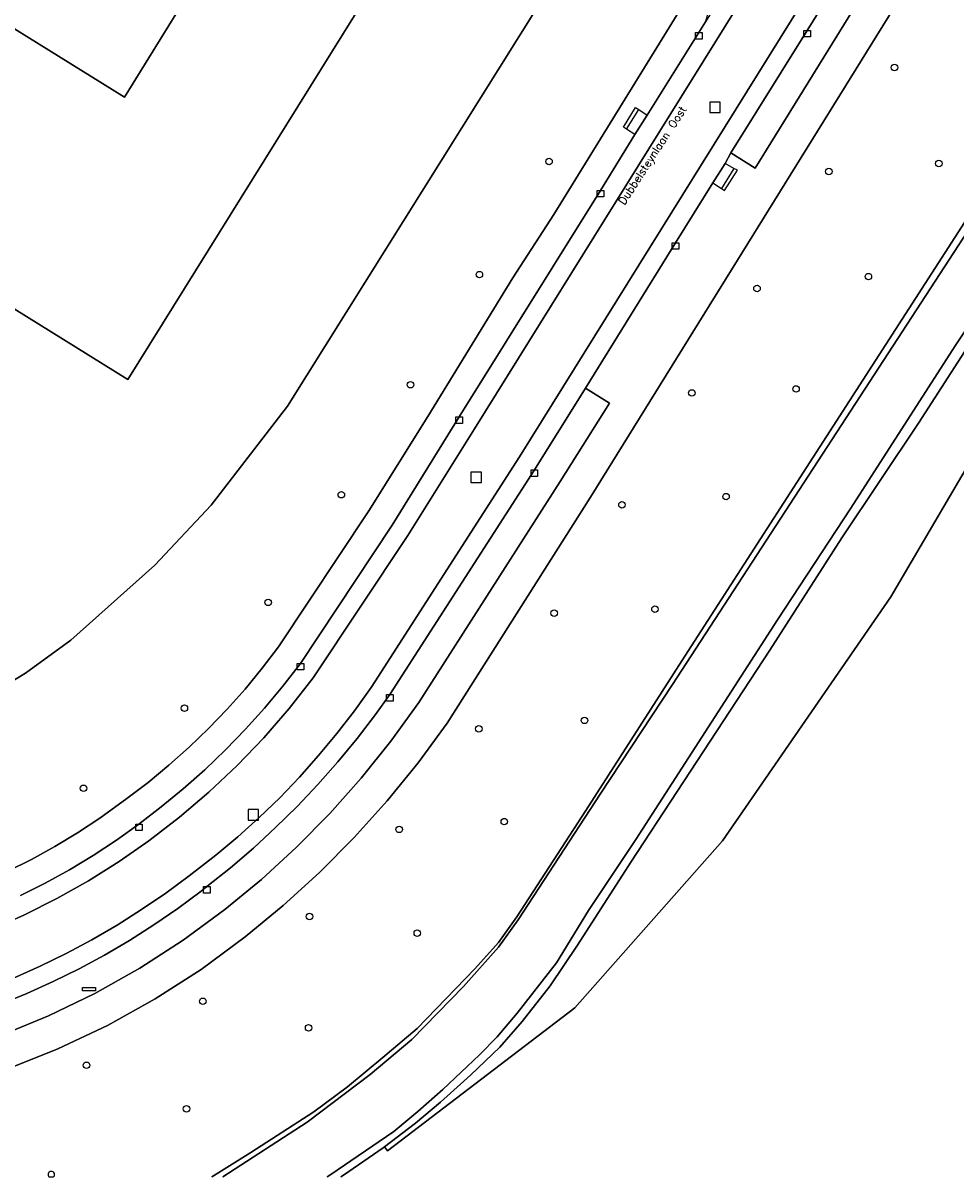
# Model space of a CAD drawing. Header units: metres. Extents: x 108000 to 109000, y 423000 to 423600.
# Tile 48 of 88: x 108534 to 108606, y 423000 to 423088. Entities that reach past the tile are written whole.
import ezdxf

# ---------------------------------------------------------------- set-up
doc = ezdxf.new("R2010")
doc.units = ezdxf.units.M
doc.header["$MEASUREMENT"] = 0
for name, color, linetype in [('bouwland', 10, 'Continuous'), ('Erf', 10, 'Continuous'), ('Fietspad', 10, 'Continuous'), ('groenvoorziening', 10, 'Continuous'), ('inspectie- _rioolput', 10, 'Continuous'), ('kolk', 10, 'Continuous'), ('oever_ slootkant', 10, 'Continuous'), ('Openbare_ruimtenaam', 10, 'Continuous'), ('pand', 10, 'Continuous'), ('rijbaan lokale weg', 10, 'Continuous'), ('vegetatieobject', 10, 'Continuous'), ('verklikker transportleiding', 10, 'Continuous'), ('Voetpad', 10, 'Continuous'), ('waterloop_ sloot', 10, 'Continuous')]:
    doc.layers.add(name, color=color, linetype=linetype)
doc.styles.get("Standard").update_dxf_attribs({"font": 'txt.shx'})

# ---------------------------------------------------------------- blocks, each defined once
blk = doc.blocks.new('308_ACAD_1_FMEBLOCK6')
at = {"layer": 'bouwland', "color": 92, "true_color": 0x00e100}
for points in [[(29.883, 37.265), (26.291, 31.072), (12.289, 7.213), (-0.608, -11.488), (-11.939, -24.292), (-26.309, -35.255), (-26.539, -34.95), (-26.637, -35.024), (-29.668, -37.118), (-29.883, -37.265)], [(27.513, -37.265), (28.038, -25.377), (29.02, 6.142), (29.627, 28.004)]]:
    blk.add_lwpolyline(points, dxfattribs=at)
blk = doc.blocks.new('308_ACAD_1_FMEBLOCK30')
at = {"layer": 'oever_ slootkant', "color": 92, "true_color": 0x00c300}
for points in [[(29.312, 40.052), (26.313, 35.358), (18.582, 23.659), (10.587, 11.21), (4.952, 2.658), (-5.904, -14.186), (-9.531, -19.617), (-11.992, -23.65), (-15.014, -27.494), (-16.532, -29.316), (-17.885, -30.701), (-20.692, -33.358), (-22.622, -35.042), (-24.451, -36.563), (-29.36, -39.915), (-29.572, -40.052)], [(-28.526, -40.052), (-28.31, -39.905), (-25.279, -37.811), (-25.181, -37.737), (-22.786, -35.929), (-20.87, -34.321), (-18.589, -32.238), (-16.321, -30.105), (-14.616, -28.133), (-12.471, -25.412), (-10.376, -22.278), (-6.296, -15.91), (4.371, 0.333), (9.894, 8.936), (15.767, 17.751), (23.787, 30.187), (29.572, 38.951)]]:
    blk.add_lwpolyline(points, dxfattribs=at)
blk = doc.blocks.new('308_ACAD_1_FMEBLOCK94')
at = {"layer": 'groenvoorziening', "color": 3}
for points in [[(45.3325, 40.566), (27.9535, 39.158), (23.3145, 38.844), (14.6385, 38.516), (4.8005, 38.665), (-1.8725, 39.272), (-5.9405, 40.208), (-7.3495, 40.779), (-14.5685, 45.338), (-17.0015, 46.829), (-43.1645, 4.613), (-54.1565, -12.705), (-56.3825, -15.75), (-58.7585, -18.68), (-61.2795, -21.487), (-63.9375, -24.164), (-66.7265, -26.704), (-69.6395, -29.101), (-73.0145, -31.593), (-76.5425, -33.862), (-80.2095, -35.9), (-83.9995, -37.697), (-87.8975, -39.247)], [(-72.1918, -47.507), (-72.0635, -47.435), (-69.2205, -45.641), (-64.3755, -42.514), (-61.8075, -40.595), (-59.0895, -38.363), (-56.4705, -36.131), (-52.0335, -31.552), (-50.2285, -29.543), (-48.8235, -27.571), (-43.5265, -19.418), (-35.9455, -7.568), (-14.7225, 25.319), (-11.3965, 30.601), (-7.6385, 38.345), (-1.2775, 37.692), (4.3975, 37.453), (11.0845, 37.336), (14.9595, 37.214), (23.8865, 37.78), (29.5005, 38.291), (40.9285, 39.164)]]:
    blk.add_lwpolyline(points, dxfattribs=at)

msp = doc.modelspace()

# ---------------------------------------------------------------- linework, layer by layer
at = {"layer": 'Erf', "color": 52, "true_color": 0xd2d200}
for points in [[(108527.408, 423034.328), (108534.498, 423038.615), (108537.981, 423041.16), (108544.408, 423046.913), (108548.748, 423051.505), (108554.594, 423059.083), (108587.14, 423111.111), (108592.474, 423119.413), (108600.404, 423132.205), (108600.907, 423142.859), (108602.066, 423159.396)], [(108542.093, 423082.789), (108549.436, 423094.664), (108544.332, 423097.828), (108555.479, 423115.984), (108543.236, 423123.592), (108542.909, 423123.043), (108524.363, 423134.569), (108524.715, 423135.218), (108522.655, 423136.399), (108514.985, 423124.087), (108519.89, 423120.874), (108509.169, 423103.267), (108526.359, 423092.575), (108542.093, 423082.789)], [(108561.554, 423091.993), (108542.349, 423061.141), (108529.614, 423069.042)]]:
    msp.add_lwpolyline(points, dxfattribs=at)
at = {"layer": 'Fietspad', "color": 255}
for points in [[(108600.411, 423110.769), (108594.55, 423101.35), (108586.629, 423088.563), (108586.125, 423087.739), (108582.177, 423081.408), (108581.214, 423079.922), (108578.587, 423075.636), (108567.756, 423058.277), (108562.609, 423049.978), (108555.593, 423039.366), (108554.244, 423037.633), (108552.832, 423035.95), (108551.36, 423034.319), (108549.83, 423032.743), (108548.243, 423031.224), (108546.602, 423029.764), (108544.909, 423028.364), (108543.202, 423027.053), (108541.471, 423025.82), (108539.696, 423024.653), (108537.878, 423023.554), (108536.02, 423022.524), (108534.124, 423021.564)], [(108531.91, 423018.965), (108534.44, 423020.097), (108536.914, 423021.346), (108539.327, 423022.709), (108541.674, 423024.183), (108543.95, 423025.765), (108546.304, 423027.573), (108548.564, 423029.498), (108550.724, 423031.534), (108552.779, 423033.676), (108554.723, 423035.919), (108556.551, 423038.257), (108563.827, 423049.178), (108568.938, 423057.347), (108595.655, 423100.307), (108601.64, 423109.938)], [(108605.246, 423107.499), (108604.858, 423106.967), (108601.549, 423101.961), (108598.147, 423096.603), (108572.374, 423055.203), (108561.287, 423037.955), (108560.993, 423037.521), (108559.718, 423035.733), (108558.379, 423033.992), (108556.978, 423032.3), (108555.516, 423030.661), (108553.995, 423029.077), (108552.417, 423027.549), (108550.785, 423026.079), (108549.101, 423024.669), (108547.048, 423023.078), (108545.251, 423021.756), (108543.408, 423020.5), (108541.521, 423019.311), (108539.592, 423018.19), (108537.625, 423017.138), (108535.621, 423016.159), (108533.584, 423015.251)], [(108532.553, 423013.231), (108534.608, 423014.068), (108536.63, 423014.978), (108538.618, 423015.96), (108540.57, 423017.013), (108542.483, 423018.136), (108544.353, 423019.327), (108546.18, 423020.585), (108547.96, 423021.908), (108548.406, 423022.256), (108550.216, 423023.704), (108551.974, 423025.215), (108553.68, 423026.785), (108555.33, 423028.413), (108556.924, 423030.097), (108558.458, 423031.835), (108559.931, 423033.625), (108561.342, 423035.464), (108562.437, 423036.988), (108573.516, 423054.212), (108577.425, 423060.474), (108584.334, 423071.62), (108587.186, 423076.219), (108588.132, 423077.711), (108588.591, 423078.509), (108594.426, 423087.9), (108597.16, 423092.319)]]:
    msp.add_lwpolyline(points, dxfattribs=at)
at = {"layer": 'groenvoorziening', "color": 3}
for points in [[(108587.14, 423111.111), (108554.594, 423059.083), (108548.748, 423051.505), (108544.408, 423046.913), (108537.981, 423041.16), (108534.498, 423038.615), (108527.408, 423034.328)], [(108601.294, 423094.924), (108600.166, 423094.735), (108599.667, 423094.534), (108599.067, 423094.215), (108598.509, 423093.828), (108598, 423093.378), (108597.598, 423092.928), (108597.547, 423092.871), (108597.16, 423092.319), (108594.426, 423087.9), (108588.591, 423078.509), (108590.453, 423077.338), (108601.294, 423094.924)], [(108533.146, 423023.431), (108534.967, 423024.347), (108536.751, 423025.333), (108538.495, 423026.389), (108540.196, 423027.512), (108542.266, 423029.002), (108543.91, 423030.252), (108545.504, 423031.564), (108547.047, 423032.938), (108548.534, 423034.37), (108549.966, 423035.858), (108551.338, 423037.401), (108552.65, 423038.996), (108553.899, 423040.641), (108560.823, 423051.08), (108565.343, 423058.311), (108571.862, 423068.932), (108575.016, 423073.801), (108584.797, 423089.661)], [(108614.851, 423068.337), (108618.443, 423074.53), (108618.564, 423078.866), (108616.774, 423079.003), (108610.989, 423070.239), (108602.969, 423057.803), (108597.096, 423048.988), (108591.573, 423040.385), (108580.906, 423024.142), (108576.826, 423017.774), (108574.731, 423014.64), (108572.586, 423011.919), (108570.881, 423009.947), (108568.613, 423007.814), (108566.332, 423005.731), (108564.416, 423004.123), (108562.021, 423002.315), (108562.251, 423002.01), (108576.621, 423012.973), (108587.952, 423025.777), (108600.849, 423044.478), (108614.851, 423068.337)], [(108532.616, 423010.838), (108536.273, 423012.344), (108539.832, 423014.069), (108543.28, 423016.008), (108546.603, 423018.153), (108549.79, 423020.495), (108552.592, 423022.816), (108555.273, 423025.275), (108557.827, 423027.867), (108560.246, 423030.584), (108562.525, 423033.42), (108564.657, 423036.368), (108575.506, 423053.313), (108579.27, 423059.314), (108577.425, 423060.474), (108573.516, 423054.212), (108562.437, 423036.988), (108561.342, 423035.464), (108559.931, 423033.625), (108558.458, 423031.835), (108556.924, 423030.097), (108555.33, 423028.413), (108553.68, 423026.785), (108551.974, 423025.215), (108550.216, 423023.704), (108548.406, 423022.256), (108547.96, 423021.908), (108546.18, 423020.585), (108544.353, 423019.327), (108542.483, 423018.136), (108540.57, 423017.013), (108538.618, 423015.96), (108536.63, 423014.978), (108534.608, 423014.068), (108532.553, 423013.231)]]:
    msp.add_lwpolyline(points, dxfattribs=at)
at = {"layer": 'inspectie- _rioolput', "color": 30}
for p, q in [((108587.759, 423082.409), (108586.959, 423082.409)), ((108586.959, 423082.409), (108586.959, 423081.609)), ((108587.759, 423081.609), (108587.759, 423082.409)), ((108586.959, 423081.609), (108587.759, 423081.609)), ((108569.453, 423054.034), (108568.653, 423054.034)), ((108568.653, 423054.034), (108568.653, 423053.234)), ((108569.453, 423053.234), (108569.453, 423054.034)), ((108568.653, 423053.234), (108569.453, 423053.234)), ((108552.366, 423028.161), (108551.566, 423028.161)), ((108551.566, 423028.161), (108551.566, 423027.361)), ((108552.366, 423027.361), (108552.366, 423028.161)), ((108551.566, 423027.361), (108552.366, 423027.361))]:
    msp.add_line(p, q, dxfattribs=at)
at = {"layer": 'kolk', "color": 30, "true_color": 0xf07a00}
for p, q in [((108585.875, 423087.239), (108585.875, 423087.739)), ((108585.875, 423087.739), (108586.375, 423087.739)), ((108586.375, 423087.239), (108585.875, 423087.239)), ((108586.375, 423087.739), (108586.375, 423087.239)), ((108594.176, 423087.4), (108594.176, 423087.9)), ((108594.176, 423087.9), (108594.676, 423087.9)), ((108594.676, 423087.4), (108594.176, 423087.4)), ((108594.676, 423087.9), (108594.676, 423087.4)), ((108578.337, 423075.136), (108578.337, 423075.636)), ((108578.337, 423075.636), (108578.837, 423075.636)), ((108578.837, 423075.136), (108578.337, 423075.136)), ((108578.837, 423075.636), (108578.837, 423075.136)), ((108584.084, 423071.12), (108584.084, 423071.62)), ((108584.084, 423071.62), (108584.584, 423071.62)), ((108584.584, 423071.62), (108584.584, 423071.12)), ((108584.584, 423071.12), (108584.084, 423071.12)), ((108567.506, 423057.777), (108567.506, 423058.277)), ((108567.506, 423058.277), (108568.006, 423058.277)), ((108568.006, 423058.277), (108568.006, 423057.777)), ((108568.006, 423057.777), (108567.506, 423057.777)), ((108573.266, 423053.712), (108573.266, 423054.212)), ((108573.266, 423054.212), (108573.766, 423054.212)), ((108573.766, 423053.712), (108573.266, 423053.712)), ((108573.766, 423054.212), (108573.766, 423053.712)), ((108555.343, 423038.866), (108555.343, 423039.366)), ((108555.343, 423039.366), (108555.843, 423039.366)), ((108555.843, 423038.866), (108555.343, 423038.866)), ((108555.843, 423039.366), (108555.843, 423038.866)), ((108562.187, 423036.488), (108562.187, 423036.988)), ((108562.187, 423036.988), (108562.687, 423036.988)), ((108562.687, 423036.988), (108562.687, 423036.488)), ((108562.687, 423036.488), (108562.187, 423036.488)), ((108542.951, 423026.553), (108542.951, 423027.053)), ((108542.951, 423027.053), (108543.451, 423027.053)), ((108543.451, 423027.053), (108543.451, 423026.553)), ((108543.451, 423026.553), (108542.951, 423026.553)), ((108548.155, 423021.755), (108548.155, 423022.255)), ((108548.155, 423022.255), (108548.655, 423022.255)), ((108548.655, 423021.755), (108548.155, 423021.755)), ((108548.655, 423022.255), (108548.655, 423021.755))]:
    msp.add_line(p, q, dxfattribs=at)
at = {"layer": 'oever_ slootkant', "color": 92, "true_color": 0x00c300}
for points in [[(108613.354, 423085.852), (108609.596, 423078.108), (108606.27, 423072.826), (108585.047, 423039.939), (108577.466, 423028.089), (108572.169, 423019.936), (108570.764, 423017.964), (108568.959, 423015.955), (108564.522, 423011.376), (108561.903, 423009.144), (108559.185, 423006.912), (108556.617, 423004.993), (108551.772, 423001.866), (108548.929, 423000.072), (108548.801, 423000)], [(108549.622, 423000), (108556.103, 423004.193), (108560.925, 423007.846), (108564.12, 423010.527), (108568.08, 423014.606), (108570.776, 423017.613), (108572.281, 423019.711), (108578.556, 423029.337), (108584.103, 423037.765), (108608.928, 423075.871), (108614.275, 423084.299)]]:
    msp.add_lwpolyline(points, dxfattribs=at)
at = {"layer": 'pand', "color": 1}
for points in [[(108526.359, 423092.575), (108509.169, 423103.267), (108519.89, 423120.874), (108514.985, 423124.087), (108522.655, 423136.399), (108524.715, 423135.218), (108524.363, 423134.569), (108542.909, 423123.043), (108543.236, 423123.592), (108555.479, 423115.984), (108544.332, 423097.828), (108549.436, 423094.664), (108542.093, 423082.789), (108526.359, 423092.575)], [(108529.614, 423069.042), (108542.349, 423061.141), (108561.554, 423091.993)]]:
    msp.add_lwpolyline(points, dxfattribs=at)
at = {"layer": 'rijbaan lokale weg', "color": 255}
for points in [[(108601.64, 423109.938), (108595.655, 423100.307), (108568.938, 423057.347), (108563.827, 423049.178), (108556.551, 423038.257), (108554.723, 423035.919), (108552.779, 423033.676), (108550.724, 423031.534), (108548.564, 423029.498), (108546.304, 423027.573), (108543.95, 423025.765), (108541.674, 423024.183), (108539.327, 423022.709), (108536.914, 423021.346), (108534.44, 423020.097), (108531.91, 423018.965)], [(108533.584, 423015.251), (108535.621, 423016.159), (108537.625, 423017.138), (108539.592, 423018.19), (108541.521, 423019.311), (108543.408, 423020.5), (108545.251, 423021.756), (108547.048, 423023.078), (108549.101, 423024.669), (108550.785, 423026.079), (108552.417, 423027.549), (108553.995, 423029.077), (108555.516, 423030.661), (108556.978, 423032.3), (108558.379, 423033.992), (108559.718, 423035.733), (108560.993, 423037.521), (108561.287, 423037.955), (108572.374, 423055.203), (108598.147, 423096.603), (108601.549, 423101.961), (108604.858, 423106.967), (108605.246, 423107.499)]]:
    msp.add_lwpolyline(points, dxfattribs=at)
at = {"layer": 'vegetatieobject', "color": 3}
msp.add_lwpolyline([(108536.305, 423000), (108536.663, 423000, 0.196315), (108536.734, 423000.175, 1.488536)], format="xyb", close=True, dxfattribs=at)
for centre in [(108601.126, 423085.065), (108574.64, 423077.847), (108604.521, 423077.703), (108596.094, 423077.086), (108569.301, 423069.18), (108599.125, 423069.026), (108590.585, 423068.121), (108564.025, 423060.739), (108593.579, 423060.411), (108585.591, 423060.105), (108558.718, 423052.306), (108580.233, 423051.527), (108588.209, 423052.158), (108553.114, 423044.052), (108575.038, 423043.224), (108582.763, 423043.53), (108546.684, 423035.934), (108577.355, 423035.002), (108569.266, 423034.359), (108538.953, 423029.794), (108571.212, 423027.239), (108563.148, 423026.646), (108556.282, 423019.972), (108564.541, 423018.689), (108548.104, 423013.465), (108556.211, 423011.431), (108539.179, 423008.559), (108546.846, 423005.214)]:
    msp.add_circle(centre, 0.25, dxfattribs=at)
at = {"layer": 'verklikker transportleiding', "color": 32, "true_color": 0xe17500}
msp.add_lwpolyline([(108538.874, 423014.513), (108539.874, 423014.513), (108539.874, 423014.263), (108538.874, 423014.263), (108538.874, 423014.513)], dxfattribs=at)
at = {"layer": 'Voetpad', "color": 255}
for p, q in [((108580.584, 423080.336), (108581.522, 423081.844)), ((108581.522, 423081.844), (108582.177, 423081.408)), ((108581.214, 423079.922), (108582.177, 423081.408)), ((108581.214, 423079.922), (108580.584, 423080.336)), ((108588.132, 423077.711), (108587.186, 423076.219)), ((108588.815, 423077.31), (108588.132, 423077.711)), ((108588.815, 423077.31), (108587.851, 423075.792)), ((108587.186, 423076.219), (108587.851, 423075.792))]:
    msp.add_line(p, q, dxfattribs=at)
for points in [[(108582.177, 423081.408), (108586.125, 423087.739), (108586.629, 423088.563), (108586.894, 423089.341), (108587.143, 423090.538), (108589.075, 423107.702), (108589.216, 423108.241), (108589.432, 423108.751), (108589.528, 423108.928), (108593.54, 423115.417)], [(108533.095, 423008.26), (108536.993, 423009.81), (108540.783, 423011.607), (108544.45, 423013.645), (108547.978, 423015.914), (108551.353, 423018.406), (108554.266, 423020.803), (108557.055, 423023.343), (108559.713, 423026.02), (108562.234, 423028.827), (108564.61, 423031.757), (108566.836, 423034.802), (108577.828, 423052.12), (108603.991, 423094.336), (108603.264, 423094.606), (108602.65, 423094.869), (108602.597, 423094.773)], [(108601.366, 423094.916), (108601.294, 423094.924), (108590.453, 423077.338), (108588.591, 423078.509), (108588.132, 423077.711)], [(108584.797, 423089.661), (108575.016, 423073.801), (108571.862, 423068.932), (108565.343, 423058.311), (108560.823, 423051.08), (108553.899, 423040.641), (108552.65, 423038.996), (108551.338, 423037.401), (108549.966, 423035.858), (108548.534, 423034.37), (108547.047, 423032.938), (108545.504, 423031.564), (108543.91, 423030.252), (108542.266, 423029.002), (108540.196, 423027.512), (108538.495, 423026.389), (108536.751, 423025.333), (108534.967, 423024.347), (108533.146, 423023.431)], [(108580.584, 423080.336), (108580.34, 423080.483), (108581.276, 423082.004), (108581.522, 423081.844)], [(108534.124, 423021.564), (108536.02, 423022.524), (108537.878, 423023.554), (108539.696, 423024.653), (108541.471, 423025.82), (108543.202, 423027.053), (108544.909, 423028.364), (108546.602, 423029.764), (108548.243, 423031.224), (108549.83, 423032.743), (108551.36, 423034.319), (108552.832, 423035.95), (108554.244, 423037.633), (108555.593, 423039.366), (108562.609, 423049.978), (108567.756, 423058.277), (108578.587, 423075.636), (108581.214, 423079.922)], [(108587.851, 423075.792), (108588.105, 423075.634), (108589.081, 423077.177), (108588.815, 423077.31)], [(108587.186, 423076.219), (108584.334, 423071.62), (108577.425, 423060.474), (108579.27, 423059.314), (108575.506, 423053.313), (108564.657, 423036.368), (108562.525, 423033.42), (108560.246, 423030.584), (108557.827, 423027.867), (108555.273, 423025.275), (108552.592, 423022.816), (108549.79, 423020.495), (108546.603, 423018.153), (108543.28, 423016.008), (108539.832, 423014.069), (108536.273, 423012.344), (108532.616, 423010.838)]]:
    msp.add_lwpolyline(points, dxfattribs=at)
at = {"layer": 'waterloop_ sloot', "color": 5}
for points in [[(108614.275, 423084.299), (108608.928, 423075.871), (108584.103, 423037.765), (108578.556, 423029.337), (108572.281, 423019.711), (108570.776, 423017.613), (108568.08, 423014.606), (108564.12, 423010.527), (108560.925, 423007.846), (108556.103, 423004.193), (108549.622, 423000)], [(108557.63, 423000), (108557.842, 423000.137), (108562.751, 423003.489), (108564.58, 423005.01), (108566.51, 423006.694), (108569.317, 423009.351), (108570.67, 423010.736), (108572.188, 423012.558), (108575.21, 423016.402), (108577.671, 423020.435), (108581.298, 423025.866), (108592.154, 423042.71), (108597.789, 423051.262), (108605.784, 423063.711), (108613.515, 423075.41), (108616.514, 423080.104)]]:
    msp.add_lwpolyline(points, dxfattribs=at)

# ---------------------------------------------------------------- block references
at = {"layer": 'bouwland', "color": 92, "true_color": 0x00e100}
msp.add_blockref('308_ACAD_1_FMEBLOCK6', (108588.56, 423037.265), dxfattribs=at)
at = {"layer": 'groenvoorziening', "color": 3}
msp.add_blockref('308_ACAD_1_FMEBLOCK94', (108620.992, 423047.507), dxfattribs=at)
at = {"layer": 'oever_ slootkant', "color": 92, "true_color": 0x00c300}
msp.add_blockref('308_ACAD_1_FMEBLOCK30', (108587.202, 423040.052), dxfattribs=at)

# ---------------------------------------------------------------- texts
at = {"layer": 'Openbare_ruimtenaam', "color": 255}
msp.add_text('Dubbelsteynlaan Oost', height=0.6, rotation=57, dxfattribs=at).set_placement((108580.419, 423074.478))

doc.saveas('drawing.dxf')
